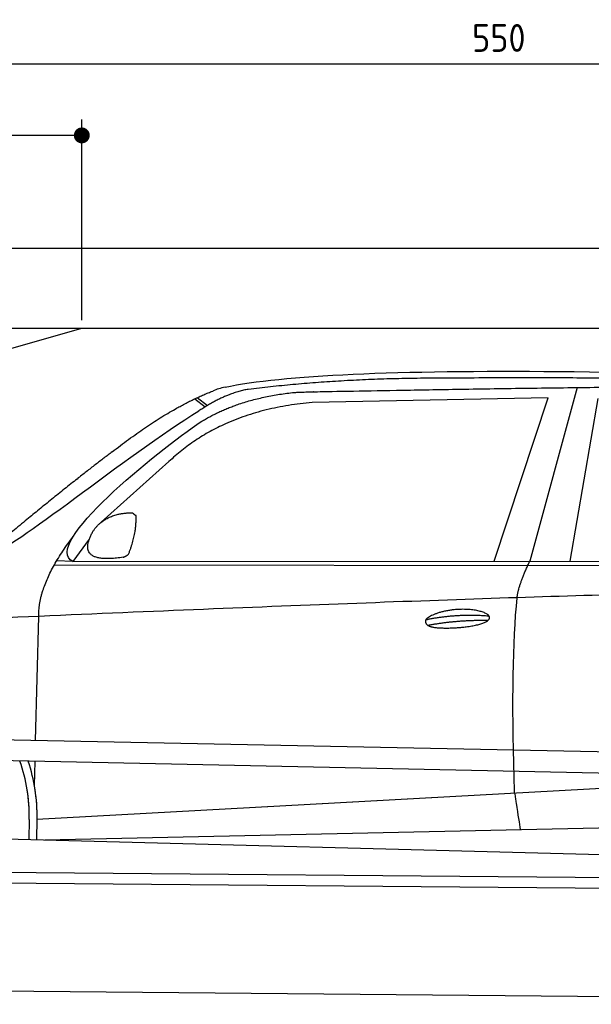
# Model space of a CAD drawing. Header units: millimetres. Extents: x -411 to 6777, y 0 to 6577.
# Tile 4 of 6: x 1744 to 3183, y 4100 to 6577. Entities that reach past the tile are written whole.
import ezdxf

# ---------------------------------------------------------------- set-up
doc = ezdxf.new("R2010")
doc.units = ezdxf.units.MM
doc.layers.add('4', color=3, linetype='Continuous')
for name, color, linetype, lineweight in [('car', 10, 'Continuous', 25), ('Freiraum', 7, 'Continuous', 25), ('Gebäude', 7, 'Continuous', 25), ('Plattform', 7, 'Continuous', 25)]:
    doc.layers.add(name, color=color, linetype=linetype, lineweight=lineweight)
doc.styles.get("Standard").update_dxf_attribs({"font": 'ISOCP.SHX'})
doc.dimstyles.new('GEN-ISO', dxfattribs={"dimscale": 20, "dimtxt": 3.5, "dimasz": 2, "dimexe": 2, "dimexo": 1, "dimgap": 1.5, "dimtad": 1, "dimdec": 1, "dimlfac": 0.1, "dimdsep": 46, "dimtxsty": 'STANDARD', "dimblk": 'PUNKT', "dimcen": 2, "dimclrd": 256, "dimclre": 256, "dimclrt": 2, "dimadec": 0, "dimazin": 0, "dimtp": 0.1, "dimtm": 0.1, "dimtfac": 0.71, "dimtdec": 1, "dimtmove": 2, "dimatfit": 3, "dimldrblk": 'PUNKT', "dimfxl": 2, "dimtolj": 1, "dimarcsym": 0})

# ---------------------------------------------------------------- blocks, each defined once
blk = doc.blocks.new('PUNKT')
at = {"layer": '4', "color": 0, "linetype": 'ByBlock'}
blk.add_line((-0.5, 0), (-1, 0), dxfattribs=at)
at = {"layer": '4', "color": 0, "linetype": 'ByBlock', "const_width": 0.5}
blk.add_lwpolyline([(-0.25, 0, 1), (0.25, 0, 1)], format="xyb", close=True, dxfattribs=at)
blk = doc.blocks.new('*D37')
at = {"layer": '4', "lineweight": -2, "transparency": 16777216}
for p, q in [((200, 5820.9), (200, 6505.8)), ((5700, 5970.9), (5700, 6505.8)), ((240, 6465.8), (5660, 6465.8))]:
    blk.add_line(p, q, dxfattribs=at)
at = {"layer": 'Defpoints', "color": 0, "transparency": 16777216}
for p in [(5700, 6465.8), (5700, 5950.9), (200, 5800.9)]:
    blk.add_point(p, dxfattribs=at)
at = {"layer": '4', "lineweight": -2, "transparency": 16777216, "xscale": 40, "yscale": 40, "zscale": 40, "rotation": 180}
blk.add_blockref('PUNKT', (200, 6465.8), dxfattribs=at)
at = {"layer": '4', "lineweight": -2, "transparency": 16777216, "xscale": 40, "yscale": 40, "zscale": 40}
blk.add_blockref('PUNKT', (5700, 6465.8), dxfattribs=at)
at = {"layer": '4', "color": 2, "transparency": 16777216, "insert": (2950, 6530.8), "char_height": 70, "attachment_point": 5}
blk.add_mtext('550', dxfattribs=at)
blk = doc.blocks.new('Car')
at = {"layer": 'car'}
for p, q in [((3095.4, 5680.1), (2980.1, 5242.1)), ((3022.3, 5653.7), (2428.6, 5636.3)), ((2890.1, 5241.3), (3022.3, 5653.7)), ((3081.8, 5243.1), (3148.9, 5652.9)), ((2133.3, 5643.1), (2159.5, 5622.8)), ((2139.1, 5645.9), (2164.7, 5626)), ((2069.2, 5484.4), (1899.8, 5330.5)), ((1870.5, 5287), (1829.9, 5231)), ((1829.9, 5231), (4481.7, 5256.7)), ((1783, 5221.7), (4426.3, 5242.7)), ((1829.9, 5231), (1788.7, 5231.7)), ((1739.9, 4779.5), (1745.2, 5092)), ((1738, 4666.5), (1739, 4727.1)), ((1745.3, 4581.9), (3614.3, 4701.2)), ((1745.3, 4581.9), (2768.8, 4647.2)), ((1765.1, 4530), (3650.5, 4588.6)), ((1725.7, 4581.1), (1724.8, 4530.7)), ((1745.3, 4581.9), (1744.6, 4530.3)), ((1666.6, 4531.7), (3715.6, 4497))]:
    blk.add_line(p, q, dxfattribs=at)
for centre, radius, start, end in [((2247.6, 5502.8), 174.5, 102.8736, 113.54), ((1321.2, 4587.9), 404.6, 359.0314, 20.1942), ((1321.2, 4587.9), 424.2, 359.1908, 19.1882), ((1321.2, 4587.9), 404.6, 359.0315, 10.2025), ((1321.2, 4587.9), 424.2, 359.1908, 9.6942)]:
    blk.add_arc(centre, radius, start, end, dxfattribs=at)
for points, degree in [([(2208.8, 5672.9), (2495.8, 5737.1), (3380.9, 5732), (4553.4, 5679.4)], 3), ([(2739.2, 5700.1), (2496.4, 5697.8), (2267.3, 5667.9)], 2), ([(3703.5, 5694.3), (3355.1, 5710.5), (2739.2, 5700.1)], 2), ([(1926, 5507.4), (2066.1, 5618.9), (2178, 5662.7)], 2), ([(2267.3, 5667.9), (2211.1, 5658.3), (2143.2, 5612.4)], 2), ([(2149.8, 5585.7), (2243, 5644.3), (2378.5, 5660.7)], 2), ([(2428.6, 5636.3), (2204.7, 5615), (2069.2, 5484.4)], 2), ([(1630, 5253.6), (1665.7, 5250.2), (1965.7, 5501.8), (2143.2, 5612.4)], 3), ([(1829.9, 5231), (1746.5, 5270.3), (2038.3, 5509.3), (2149.8, 5585.7)], 3), ([(1926, 5507.4), (1845.5, 5446.2), (1743.9, 5361.8), (1615.5, 5255.4), (1621.4, 5253.5)], 4), ([(1937.4, 5349.6), (1966.1, 5355.7), (1979, 5354.6)], 2), ([(1979, 5354.6), (1985.1, 5348.5), (1987.5, 5348.5)], 2), ([(1878.6, 5304.8), (1894.8, 5335.2), (1937.4, 5349.6)], 2), ([(1969.6, 5250.4), (1990.5, 5303.6), (1987.5, 5348.5)], 2), ([(1956.2, 5242.6), (1834.1, 5222.7), (1878.6, 5304.8)], 2), ([(1745.2, 5092), (1742.1, 5175.6), (1829.9, 5293.7)], 2), ([(1956.2, 5242.6), (1962.2, 5244.4), (1969.6, 5250.4)], 2), ([(2949, 5149.9), (2951.9, 5181), (2980.1, 5242.1)], 2), ([(4701, 5187), (3824.4, 5207.4), (1392.3, 5072.9)], 2), ([(2719.4, 5092.5), (2794.8, 5109.4), (2878.4, 5103.7)], 2), ([(2724.5, 5078.7), (2798.5, 5093.3), (2876.4, 5092.5)], 2)]:
    blk.add_open_spline(points, degree=degree, dxfattribs=at)
for points, degree, knots in [([(2378.5, 5660.7), (2405, 5663), (2544.4, 5666.1), (3565.6, 5695.6), (4185.9, 5694.9), (4642.9, 5526.4), (4620.8, 5352.6)], 4, [0.0821318, 0.0821318, 0.0821318, 0.0821318, 0.0821318, 0.258851, 0.508851, 1, 1, 1, 1, 1]), ([(2947.3, 4658.6), (2946.7, 4672.2), (2946.2, 4685.5), (2945.6, 4698.7), (2938.3, 4888.5), (2939.4, 5038.9), (2949, 5149.9)], 3, [0, 0, 0, 0, 0.064923, 0.064923, 0.064923, 1, 1, 1, 1]), ([(2719.4, 5092.5), (2723.6, 5097.6), (2744.6, 5114), (2827.3, 5134.1), (2942.7, 5098), (2834, 5069.4), (2749.2, 5070), (2714.8, 5073.6), (2719.4, 5092.5)], 5, [0, 0, 0, 0, 0, 0, 0.300106, 0.500106, 0.700106, 1, 1, 1, 1, 1, 1]), ([(2947.3, 4658.6), (2948, 4654), (2948.7, 4649.5), (2949.4, 4645.1), (2950.1, 4641.1), (2950.7, 4637.2), (2951.3, 4633.5), (2956.1, 4603.3), (2959.8, 4581.3), (2962.5, 4567.2)], 3, [-0.000011, -0.000011, -0.000011, -0.000011, 0.107576, 0.107576, 0.107576, 0.206414, 0.206414, 0.206414, 1, 1, 1, 1])]:
    blk.add_open_spline(points, degree=degree, knots=knots, dxfattribs=at)
blk = doc.blocks.new('_Dot')
at = {"color": 0, "linetype": 'ByBlock', "lineweight": -2}
blk.add_line((-0.5, 0), (-1, 0), dxfattribs=at)
at = {"color": 0, "linetype": 'ByBlock', "const_width": 0.5}
blk.add_lwpolyline([(-0.25, 0, 1), (0.25, 0, 1)], format="xyb", close=True, dxfattribs=at)
blk = doc.blocks.new('*D43')
at = {"layer": '4', "lineweight": -2, "transparency": 16777216}
for p, q in [((200, 5820.9), (200, 6325.7)), ((1900, 5820.9), (1900, 6325.7)), ((1860, 6285.7), (240, 6285.7))]:
    blk.add_line(p, q, dxfattribs=at)
at = {"layer": 'Defpoints', "color": 0, "transparency": 16777216}
for p in [(200, 6285.7), (200, 5800.9), (1900, 5800.9)]:
    blk.add_point(p, dxfattribs=at)
at = {"layer": '4', "lineweight": -2, "transparency": 16777216, "xscale": 40, "yscale": 40, "zscale": 40, "rotation": 180}
blk.add_blockref('_Dot', (200, 6285.7), dxfattribs=at)
at = {"layer": '4', "lineweight": -2, "transparency": 16777216, "xscale": 40, "yscale": 40, "zscale": 40}
blk.add_blockref('_Dot', (1900, 6285.7), dxfattribs=at)
at = {"layer": '4', "color": 2, "transparency": 16777216, "insert": (1050, 6350.7), "char_height": 70, "attachment_point": 5}
blk.add_mtext('170', dxfattribs=at)
blk = doc.blocks.new('Plattform OG 6200 550')
at = {"layer": 'Plattform'}
for p, q in [((5482.3, 4689.6), (348.5, 4792)), ((5481.2, 4633.6), (347.5, 4741)), ((440.2, 4443.6), (5395, 4400.4)), ((446, 4416.5), (5394.8, 4373.4)), ((5437.5, 4100), (372.6, 4144.2))]:
    blk.add_line(p, q, dxfattribs=at)
blk = doc.blocks.new('Gebäude_355_GT205')
at = {"layer": 'Freiraum', "linetype": 'Continuous'}
blk.add_lwpolyline([(200, 5550.9), (350, 5550.9), (350, 5400.9), (499.8, 5400.9), (1900, 5800.9)], dxfattribs=at)
at = {"layer": 'Gebäude', "linetype": 'Continuous'}
for p, q in [((5900, 6000.8), (0, 6000.8)), ((200, 5800.9), (5700, 5800.9))]:
    blk.add_line(p, q, dxfattribs=at)

msp = doc.modelspace()

# ---------------------------------------------------------------- block references
at = {"layer": 'car', "rotation": 359.4752422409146}
msp.add_blockref('Car', (0, 0), dxfattribs=at)
at = {"layer": 'Gebäude', "linetype": 'Continuous'}
msp.add_blockref('Gebäude_355_GT205', (0, 0), dxfattribs=at)
at = {"layer": 'Plattform'}
msp.add_blockref('Plattform OG 6200 550', (0, 0), dxfattribs=at)

# ---------------------------------------------------------------- dimensions: what is measured, and where the dimension line sits
at = {"layer": '4'}
for base, p1, p2, override, picture, middle in [((5700, 6465.8), (200, 5800.88), (5700, 5950.88), {"dimtdec": 3, "dimtolj": 0}, '*D37', (2950, 6530.8)), ((200, 6285.7), (1900, 5800.88), (200, 5800.88), {"dimblk1": 'Dot', "dimblk2": 'Dot', "dimsah": 1, "dimtdec": 3, "dimtolj": 0}, '*D43', (1050, 6350.7))]:
    dim = msp.add_linear_dim(base=base, p1=p1, p2=p2, dimstyle='GEN-ISO', override=override, dxfattribs=at)
    dim.commit()
    dim.dimension.update_dxf_attribs({"geometry": picture, "text_midpoint": middle})

doc.saveas('drawing.dxf')
